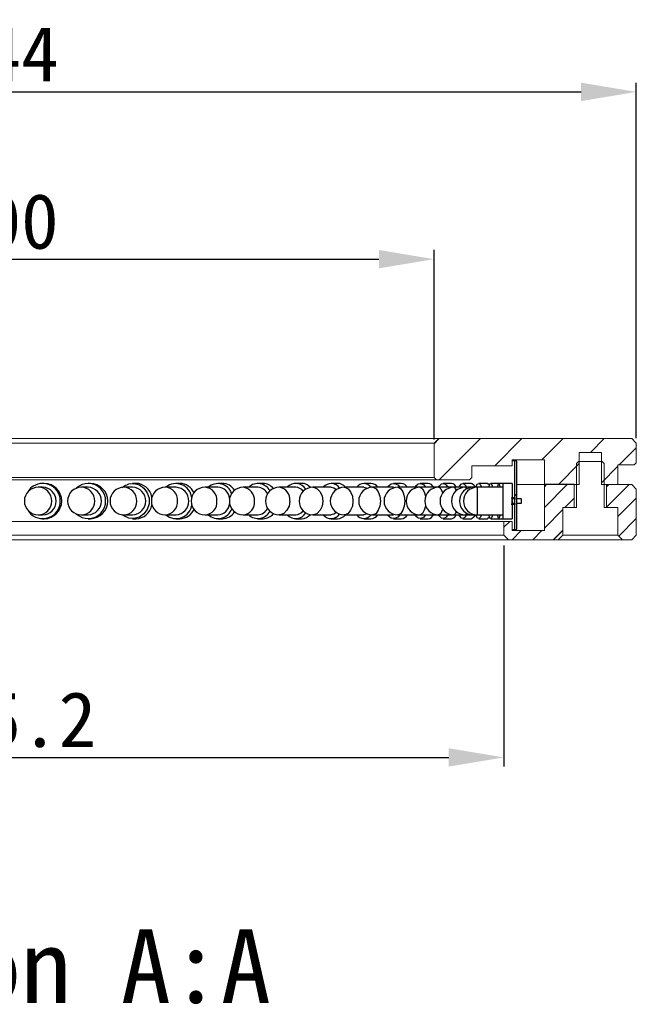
# Model space of a CAD drawing. Header units: millimetres. Extents: x -201 to 202, y 143 to 428.
# Tile 4 of 9: x 99 to 133, y 304 to 357. Entities that reach past the tile are written whole.
import ezdxf

# ---------------------------------------------------------------- set-up
doc = ezdxf.new("R2010")
doc.units = ezdxf.units.MM
doc.header["$LTSCALE"] = 0.25
doc.layers.get('0').update_dxf_attribs({"lineweight": 30})
for name, color, linetype, lineweight in [('BASE', 7, 'Continuous', 20), ('COVER', 7, 'Continuous', 20), ('DIMENSION', 6, 'Continuous', 9)]:
    doc.layers.add(name, color=color, linetype=linetype, lineweight=lineweight)
doc.layers.add('PCB ASSY', color=7, linetype='Continuous')
doc.styles.add('VS Standard', font='msgothic.ttc', dxfattribs={"height": 3})
doc.dimstyles.new('VS Standard x0.5', dxfattribs={"dimtxt": 3, "dimasz": 3, "dimexe": 0.5, "dimexo": 0.8, "dimgap": 0.5, "dimtad": 3, "dimlfac": 2, "dimrnd": 0.0001, "dimzin": 9, "dimdsep": 46, "dimtxsty": 'VS Standard', "dimcen": 0, "dimaunit": 1, "dimadec": 0, "dimazin": 2, "dimtfac": 1, "dimtmove": 0, "dimatfit": 3, "dimfxl": 1, "dimtolj": 1, "dimtzin": 0, "dimarcsym": 0})
pattern_1 = [(45, (-143.509, 173.5865), (-2.245064, 2.245064), [])]

# ---------------------------------------------------------------- blocks, each defined once
blk = doc.blocks.new('SW_HATCH_1')
at = {"color": 0, "linetype": 'Continuous', "lineweight": 0}
for p, q in [((2.002, 2.002), (1.882, 1.882)), ((3.124, 2.002), (1.882, 0.76)), ((3.507, 1.262), (2.995, 0.75)), ((2.882, 0.637), (1.882, -0.363)), ((0, 0), (-0.318, -0.318)), ((0.623, -0.5), (0.123, -1)), ((1.745, -0.5), (1.245, -1)), ((2.882, -0.485), (2.368, -1))]:
    blk.add_line(p, q, dxfattribs=at)
blk = doc.blocks.new('SW_HATCH_3')
at = {"color": 0, "linetype": 'Continuous', "lineweight": 0}
for p, q in [((0, 0), (-0.112, -0.112)), ((1.123, 0), (-0.112, -1.234)), ((1.513, -0.732), (0.513, -1.732)), ((1.513, -1.854), (0.565, -2.803))]:
    blk.add_line(p, q, dxfattribs=at)
blk = doc.blocks.new('*D409')
at = {"layer": 'Defpoints', "color": 0}
for p in [(122.04, 344.156), (72.04, 333.538), (122.04, 333.538)]:
    blk.add_point(p, dxfattribs=at)
at = {"layer": 'DIMENSION', "color": 0, "lineweight": -2}
for p, q in [((72.04, 334.338), (72.04, 344.656)), ((122.04, 334.338), (122.04, 344.656)), ((75.04, 344.156), (119.04, 344.156))]:
    blk.add_line(p, q, dxfattribs=at)
at = {"layer": 'DIMENSION', "color": 0}
for points in [[(75.04, 344.656), (75.04, 343.656), (72.04, 344.156)], [(119.04, 343.656), (119.04, 344.656), (122.04, 344.156)]]:
    blk.add_solid(points, dxfattribs=at)
at = {"layer": 'DIMENSION', "color": 0, "insert": (97.04, 346.157), "char_height": 3, "attachment_point": 5, "style": 'VS Standard'}
blk.add_mtext('\\A1;\\A1;%%c100', dxfattribs=at)
blk = doc.blocks.new('*D410')
at = {"layer": 'Defpoints', "color": 0}
for p in [(133.04, 353.258), (61.04, 333.61), (133.04, 333.61)]:
    blk.add_point(p, dxfattribs=at)
at = {"layer": 'DIMENSION', "color": 0, "lineweight": -2}
for p, q in [((61.04, 334.41), (61.04, 353.758)), ((133.04, 334.41), (133.04, 353.758)), ((64.04, 353.258), (130.04, 353.258))]:
    blk.add_line(p, q, dxfattribs=at)
at = {"layer": 'DIMENSION', "color": 0}
for points in [[(64.04, 353.758), (64.04, 352.758), (61.04, 353.258)], [(130.04, 352.758), (130.04, 353.758), (133.04, 353.258)]]:
    blk.add_solid(points, dxfattribs=at)
at = {"layer": 'DIMENSION', "color": 0, "insert": (97.04, 355.259), "char_height": 3, "attachment_point": 5, "style": 'VS Standard'}
blk.add_mtext('\\A1;\\A1;%%c144', dxfattribs=at)
blk = doc.blocks.new('*D411')
at = {"layer": 'Defpoints', "color": 0}
for p in [(68.24, 329.38), (125.84, 329.38), (125.84, 317.042)]:
    blk.add_point(p, dxfattribs=at)
at = {"layer": 'DIMENSION', "color": 0, "lineweight": -2}
for p, q in [((68.24, 328.58), (68.24, 316.542)), ((125.84, 328.58), (125.84, 316.542)), ((71.24, 317.042), (122.84, 317.042))]:
    blk.add_line(p, q, dxfattribs=at)
at = {"layer": 'DIMENSION', "color": 0}
for points in [[(71.24, 317.542), (71.24, 316.542), (68.24, 317.042)], [(122.84, 316.542), (122.84, 317.542), (125.84, 317.042)]]:
    blk.add_solid(points, dxfattribs=at)
at = {"layer": 'DIMENSION', "color": 0, "insert": (97.04, 319.043), "char_height": 3, "attachment_point": 5, "style": 'VS Standard'}
blk.add_mtext('\\A1;\\A1;%%c115.2', dxfattribs=at)

msp = doc.modelspace()

# ---------------------------------------------------------------- hatches: boundary and pattern name
at = {"linetype": 'Continuous', "lineweight": 18}
h = msp.add_hatch(dxfattribs=at)
h.set_pattern_fill('ANSI31', style=0)
h.set_pattern_definition(pattern_1)
h.paths.add_polyline_path([(126.44, 329.4404), (126.54, 329.4404), (126.54, 333.1904), (126.44, 333.1904)], flags=0)
h = msp.add_hatch(dxfattribs=at)
h.set_pattern_fill('ANSI31', style=0)
h.set_pattern_definition(pattern_1)
h.paths.add_polyline_path([(133.04, 329.1388), (133.04, 331.6404), (132.79, 331.8904), (131.415, 331.8904), (131.415, 330.6388), (132.04, 330.6388), (132.04, 329.1388), (132.29, 328.8888), (132.79, 328.8888)], flags=0)
at = {"layer": 'BASE'}
h = msp.add_hatch(dxfattribs=at)
h.set_pattern_fill('ANSI31', color=256, scale=0.5, style=0)
h.set_pattern_definition([(45, (-577.0595, 126.6796), (-1.122532, 1.122532), [])])
h.paths.add_polyline_path([(133.04, 333.0804), (133.04, 334.1404), (132.79, 334.3904), (122.29, 334.3904), (122.04, 334.1404), (122.04, 332.2654), (122.165, 332.1404), (123.975, 332.1404), (124.1, 332.2654), (124.1, 332.9154), (126.29, 332.9154), (126.29, 333.2404), (128.04, 333.2404), (128.04, 331.8904), (129.94, 331.8904), (129.94, 333.6404), (131.14, 333.6404), (131.14, 331.8904), (132.04, 331.8904), (132.04, 332.9554), (132.915, 332.9554)], flags=0)
at = {"layer": 'COVER'}
h = msp.add_hatch(dxfattribs=at)
h.set_pattern_fill('ANSI31', color=256, style=0)
h.set_pattern_definition(pattern_1)
h.paths.add_polyline_path([(126.29, 329.8888), (125.84, 329.8888), (125.84, 329.1388), (126.09, 328.8888), (128.79, 328.8888), (129.04, 329.1388), (129.04, 330.6388), (129.665, 330.6388), (129.665, 331.8904), (128.04, 331.8904), (128.04, 329.3888), (126.29, 329.3888)], flags=0)

# ---------------------------------------------------------------- linework, layer by layer
at = {"color": 7, "linetype": 'Continuous', "lineweight": 25}
for p, q in [((126.44, 329.4404), (126.44, 333.1904)), ((126.54, 333.1904), (126.44, 333.1904)), ((126.54, 329.4404), (126.54, 333.1904)), ((129.665, 331.8904), (128.04, 331.8904)), ((126.44, 329.4404), (126.54, 329.4404))]:
    msp.add_line(p, q, dxfattribs=at)
at = {"layer": 'BASE'}
for p, q in [((71.79, 334.3904), (122.29, 334.3904)), ((122.29, 334.3904), (122.04, 334.1404)), ((122.29, 334.3904), (132.79, 334.3904)), ((133.04, 334.1404), (132.79, 334.3904)), ((122.04, 334.1404), (72.04, 334.1404)), ((122.04, 332.2654), (122.04, 334.1404)), ((133.04, 334.1404), (133.04, 333.0804)), ((129.94, 333.6404), (131.14, 333.6404)), ((129.94, 333.6404), (129.94, 331.8904)), ((131.14, 331.8904), (131.14, 333.6404)), ((124.1, 332.9154), (124.1, 332.2654)), ((126.29, 332.9154), (124.1, 332.9154)), ((126.29, 333.2404), (126.29, 332.9154)), ((128.04, 333.2404), (126.29, 333.2404)), ((126.29, 333.1904), (126.44, 333.1904)), ((128.04, 331.8904), (128.04, 333.2404)), ((129.89, 333.1388), (129.79, 333.0388)), ((131.19, 333.1388), (129.89, 333.1388)), ((131.29, 333.0388), (131.19, 333.1388)), ((132.04, 332.9554), (132.04, 331.8904)), ((132.915, 332.9554), (132.04, 332.9554)), ((132.915, 332.9554), (133.04, 333.0804)), ((72.04, 332.2654), (122.04, 332.2654)), ((122.04, 332.2654), (122.165, 332.1404)), ((123.975, 332.1404), (124.1, 332.2654)), ((122.165, 332.1404), (71.915, 332.1404)), ((123.975, 332.1404), (122.165, 332.1404))]:
    msp.add_line(p, q, dxfattribs=at)
at = {"layer": 'COVER'}
for p, q in [((129.79, 330.6388), (129.79, 333.0388)), ((131.29, 333.0388), (131.29, 330.6388)), ((126.54, 331.8904), (128.04, 331.8904)), ((128.04, 329.3888), (128.04, 331.8904)), ((129.94, 331.8904), (128.04, 331.8904)), ((129.665, 331.8904), (129.665, 330.6388)), ((132.04, 331.8904), (131.14, 331.8904)), ((131.415, 330.6388), (131.415, 331.8904)), ((132.79, 331.8904), (131.415, 331.8904)), ((133.04, 331.6404), (132.79, 331.8904)), ((133.04, 331.6404), (133.04, 329.1388)), ((129.04, 330.6388), (129.665, 330.6388)), ((129.04, 330.6388), (129.04, 329.1388)), ((129.265, 330.6388), (129.79, 330.6388)), ((131.29, 330.6388), (131.815, 330.6388)), ((131.415, 330.6388), (132.04, 330.6388)), ((132.04, 329.1388), (132.04, 330.6388)), ((125.84, 329.8888), (68.24, 329.8888)), ((125.84, 329.1388), (125.84, 329.8888)), ((125.84, 329.8888), (126.29, 329.8888)), ((126.29, 329.8888), (126.29, 329.3888)), ((68.24, 329.1388), (125.84, 329.1388)), ((125.84, 329.1388), (126.09, 328.8888)), ((126.44, 329.4404), (126.29, 329.4404)), ((126.29, 329.3888), (128.04, 329.3888)), ((128.79, 328.8888), (129.04, 329.1388)), ((129.04, 329.1388), (129.265, 329.1388)), ((129.265, 329.1388), (129.674, 329.1388)), ((129.674, 329.1388), (130.107, 329.1388)), ((130.107, 329.1388), (130.9731, 329.1388)), ((130.9731, 329.1388), (131.4061, 329.1388)), ((131.4061, 329.1388), (131.815, 329.1388)), ((131.815, 329.1388), (132.04, 329.1388)), ((132.04, 329.1388), (132.29, 328.8888)), ((132.79, 328.8888), (133.04, 329.1388)), ((126.09, 328.8888), (67.99, 328.8888)), ((128.79, 328.8888), (126.09, 328.8888)), ((132.29, 328.8888), (128.79, 328.8888)), ((132.79, 328.8888), (132.29, 328.8888))]:
    msp.add_line(p, q, dxfattribs=at)
at = {"layer": 'PCB ASSY', "linetype": 'Continuous', "lineweight": 25}
for p, q in [((100.7418, 331.7436), (100.4987, 331.7436)), ((100.8286, 331.9561), (100.7418, 331.9561)), ((103.2146, 331.7436), (102.8523, 331.7436)), ((103.3441, 331.9561), (103.2146, 331.9561)), ((105.6405, 331.7436), (105.1617, 331.7436)), ((105.8115, 331.9561), (105.6405, 331.9561)), ((108.0009, 331.7436), (107.4093, 331.7436)), ((108.2122, 331.9561), (108.0009, 331.9561)), ((110.2779, 331.7436), (109.5779, 331.7436)), ((110.5279, 331.9561), (110.2779, 331.9561)), ((112.4542, 331.7436), (111.6512, 331.7436)), ((112.741, 331.9561), (112.4542, 331.9561)), ((114.5131, 331.7436), (113.6132, 331.7436)), ((114.8345, 331.9561), (114.5131, 331.9561)), ((116.4391, 331.7436), (115.4491, 331.7436)), ((116.7926, 331.9561), (116.4391, 331.9561)), ((118.2174, 331.7436), (117.145, 331.7436)), ((118.6004, 331.9561), (118.2174, 331.9561)), ((119.8346, 331.7436), (118.6878, 331.7436)), ((120.2441, 331.9561), (119.8346, 331.9561)), ((119.8346, 331.7436), (119.9189, 331.7291)), ((121.2686, 331.7436), (120.0658, 331.7436)), ((122.287, 331.7436), (121.2686, 331.7436)), ((121.7113, 331.9561), (121.2782, 331.9561)), ((123.1133, 331.7436), (122.287, 331.7436)), ((122.9906, 331.9561), (122.5374, 331.9561)), ((123.7411, 331.7436), (123.1133, 331.7436)), ((124.0724, 331.9561), (123.6026, 331.9561)), ((124.1658, 331.7436), (123.7411, 331.7436)), ((124.3839, 331.7436), (124.1658, 331.7436)), ((125.7839, 331.7436), (124.3839, 331.7436)), ((124.3839, 331.7436), (124.3839, 330.9936)), ((124.9486, 331.9561), (124.4656, 331.9561)), ((125.5604, 331.9561), (125.1199, 331.9561)), ((125.7839, 331.9561), (125.5604, 331.9561)), ((126.2839, 331.9561), (125.7839, 331.9561)), ((125.7839, 331.9561), (125.7839, 330.0311)), ((126.2839, 331.9561), (126.2839, 330.0311)), ((100.0032, 331.5969), (100.0032, 331.5567)), ((124.3839, 330.9936), (124.3839, 330.2436)), ((126.4349, 331.1186), (126.2839, 331.1186)), ((126.4349, 330.8686), (126.2839, 330.8686)), ((126.7839, 331.1186), (126.54, 331.1186)), ((126.7839, 330.8686), (126.54, 330.8686)), ((126.7839, 331.1186), (126.7839, 330.8686)), ((100.0032, 330.4306), (100.0032, 330.3904)), ((100.4987, 330.2436), (100.7418, 330.2436)), ((102.8523, 330.2436), (103.2146, 330.2436)), ((105.1617, 330.2436), (105.6405, 330.2436)), ((107.4093, 330.2436), (108.0009, 330.2436)), ((109.5779, 330.2436), (110.2779, 330.2436)), ((111.6512, 330.2436), (112.4542, 330.2436)), ((113.6132, 330.2436), (114.5131, 330.2436)), ((115.4491, 330.2436), (116.4391, 330.2436)), ((117.145, 330.2436), (118.2174, 330.2436)), ((118.6878, 330.2436), (119.8346, 330.2436)), ((119.9189, 330.2582), (119.8346, 330.2436)), ((120.0658, 330.2436), (121.2686, 330.2436)), ((121.2686, 330.2436), (122.287, 330.2436)), ((122.287, 330.2436), (123.1133, 330.2436)), ((123.1133, 330.2436), (123.7411, 330.2436)), ((123.7411, 330.2436), (124.1658, 330.2436)), ((124.1658, 330.2436), (124.3839, 330.2436)), ((124.3839, 330.2436), (125.7839, 330.2436)), ((100.7418, 330.0311), (100.8286, 330.0311)), ((103.2146, 330.0311), (103.3441, 330.0311)), ((105.6405, 330.0311), (105.8115, 330.0311)), ((108.0009, 330.0311), (108.2122, 330.0311)), ((110.2779, 330.0311), (110.5279, 330.0311)), ((112.4542, 330.0311), (112.741, 330.0311)), ((114.5131, 330.0311), (114.8345, 330.0311)), ((116.4391, 330.0311), (116.7926, 330.0311)), ((118.2174, 330.0311), (118.6004, 330.0311)), ((119.8346, 330.0311), (120.2441, 330.0311)), ((121.2782, 330.0311), (121.7113, 330.0311)), ((122.5374, 330.0311), (122.9906, 330.0311)), ((123.6026, 330.0311), (124.0724, 330.0311)), ((124.4656, 330.0311), (124.9486, 330.0311)), ((125.1199, 330.0311), (125.5604, 330.0311)), ((125.5604, 330.0311), (125.7839, 330.0311)), ((125.7839, 330.0311), (126.2839, 330.0311))]:
    msp.add_line(p, q, dxfattribs=at)
at = {"layer": 'PCB ASSY', "linetype": 'Continuous', "lineweight": 25, "flags": 128}
for points in [[(105.0667, 331.7376), (105.1564, 331.8066), (105.4288, 331.9294), (105.7239, 331.9521), (106.01, 331.8722), (106.2566, 331.6983), (106.4373, 331.449), (106.5328, 331.1511), (106.5328, 330.8362), (106.4373, 330.5383), (106.2566, 330.289), (106.01, 330.1151), (105.7239, 330.0352), (105.4288, 330.0579), (105.1564, 330.1807), (105.0667, 330.2497)], [(115.4491, 331.7436), (115.4981, 331.7404), (115.6855, 331.665), (115.8411, 331.4989), (115.9437, 331.2646), (115.9795, 330.9936)], [(116.4391, 331.7436), (116.5842, 331.715), (116.7315, 331.6194)], [(117.145, 331.7436), (117.1894, 331.7404), (117.3598, 331.665), (117.5012, 331.4989), (117.5945, 331.2646), (117.627, 330.9936)], [(118.2174, 331.7436), (118.3493, 331.715), (118.4015, 331.6869)], [(118.6878, 331.7436), (118.7274, 331.7404), (118.8795, 331.665), (119.0057, 331.4989), (119.0889, 331.2646), (119.1179, 330.9936)], [(119.4886, 331.7436), (119.539, 331.8066), (119.7053, 331.9294), (119.8854, 331.9521), (120.0601, 331.8722), (120.1806, 331.7436)], [(120.0658, 331.7436), (120.1004, 331.7404), (120.233, 331.665), (120.3429, 331.4989), (120.4155, 331.2646), (120.4408, 330.9936)], [(120.9766, 331.7436), (121.0206, 331.8066), (121.1656, 331.9294), (121.3226, 331.9521), (121.4748, 331.8722), (121.5799, 331.7436)], [(121.2686, 331.7436), (121.2979, 331.7404), (121.4099, 331.665), (121.5029, 331.4989), (121.5642, 331.2646), (121.5712, 331.2173)], [(122.2825, 331.7436), (122.3197, 331.8066), (122.4422, 331.9294), (122.5749, 331.9521), (122.7036, 331.8722), (122.7924, 331.7436)], [(122.287, 331.7436), (122.3107, 331.7404), (122.4014, 331.665), (122.4766, 331.4989), (122.4976, 331.4219)], [(123.1133, 331.7436), (123.1312, 331.7404), (123.1998, 331.665), (123.2424, 331.5538)], [(123.3963, 331.7436), (123.4264, 331.8066), (123.5255, 331.9294), (123.6329, 331.9521), (123.7371, 331.8722), (123.8089, 331.7436)], [(123.7411, 331.7436), (123.7531, 331.7404), (123.7992, 331.665), (123.804, 331.6506)], [(124.0724, 331.9561), (124.1028, 331.9521), (124.2069, 331.8722), (124.2817, 331.7366)], [(124.1658, 331.7436), (124.1718, 331.7404), (124.1832, 331.7163)], [(124.3082, 331.7398), (124.3322, 331.8066), (124.4073, 331.9294), (124.4885, 331.9521), (124.5674, 331.8722), (124.6217, 331.7436)], [(124.9486, 331.9561), (124.9715, 331.9521), (125.0503, 331.8722), (125.0511, 331.8709)], [(125.0151, 331.7436), (125.0304, 331.8066), (125.0807, 331.9294), (125.1353, 331.9521), (125.1881, 331.8722), (125.2246, 331.7436)], [(125.5078, 331.7436), (125.5155, 331.8066), (125.5408, 331.9294), (125.5682, 331.9521), (125.5947, 331.8722), (125.613, 331.7436)], [(114.1878, 330.9936), (114.149, 330.7227), (114.0378, 330.4884), (113.8693, 330.3223), (113.6662, 330.2468), (113.6132, 330.2436)], [(115.9795, 330.9936), (115.9437, 330.7227), (115.8411, 330.4884), (115.6855, 330.3223), (115.4981, 330.2468), (115.4491, 330.2436)], [(117.627, 330.9936), (117.5945, 330.7227), (117.5012, 330.4884), (117.3598, 330.3223), (117.1894, 330.2468), (117.145, 330.2436)], [(119.1179, 330.9936), (119.0889, 330.7227), (119.0057, 330.4884), (118.8795, 330.3223), (118.7274, 330.2468), (118.6878, 330.2436)], [(120.4408, 330.9936), (120.4155, 330.7227), (120.3429, 330.4884), (120.233, 330.3223), (120.1004, 330.2468), (120.0658, 330.2436)], [(121.5712, 330.77), (121.5642, 330.7227), (121.5029, 330.4884), (121.4099, 330.3223), (121.2979, 330.2468), (121.2686, 330.2436)], [(116.7315, 330.3679), (116.5842, 330.2723), (116.4391, 330.2436)], [(118.4015, 330.3004), (118.3493, 330.2723), (118.2174, 330.2436)], [(120.1806, 330.2436), (120.0601, 330.1151), (119.8854, 330.0352), (119.7053, 330.0579), (119.539, 330.1807), (119.4886, 330.2436)], [(121.5799, 330.2436), (121.4748, 330.1151), (121.3226, 330.0352), (121.1656, 330.0579), (121.0206, 330.1807), (120.9766, 330.2436)], [(122.7924, 330.2436), (122.7036, 330.1151), (122.5749, 330.0352), (122.4422, 330.0579), (122.3197, 330.1807), (122.2825, 330.2436)], [(122.4976, 330.5654), (122.4766, 330.4884), (122.4014, 330.3223), (122.3107, 330.2468), (122.287, 330.2436)], [(123.2424, 330.4335), (123.1998, 330.3223), (123.1312, 330.2468), (123.1133, 330.2436)], [(123.8089, 330.2436), (123.7371, 330.1151), (123.6329, 330.0352), (123.5255, 330.0579), (123.4264, 330.1807), (123.3963, 330.2436)], [(123.804, 330.3367), (123.7992, 330.3223), (123.7531, 330.2468), (123.7411, 330.2436)], [(124.2817, 330.2506), (124.2069, 330.1151), (124.1028, 330.0352), (124.0724, 330.0311)], [(124.1832, 330.271), (124.1718, 330.2468), (124.1658, 330.2436)], [(124.6217, 330.2436), (124.5674, 330.1151), (124.4885, 330.0352), (124.4073, 330.0579), (124.3322, 330.1807), (124.3082, 330.2475)], [(125.0511, 330.1164), (125.0503, 330.1151), (124.9715, 330.0352), (124.9486, 330.0311)], [(125.2246, 330.2436), (125.1881, 330.1151), (125.1353, 330.0352), (125.0807, 330.0579), (125.0304, 330.1807), (125.0151, 330.2436)], [(125.613, 330.2436), (125.5947, 330.1151), (125.5682, 330.0352), (125.5408, 330.0579), (125.5155, 330.1807), (125.5078, 330.2436)]]:
    msp.add_lwpolyline(points, dxfattribs=at)
at = {"layer": 'PCB ASSY', "linetype": 'Continuous', "lineweight": 25}
for centre, radius, start, end in [((100.4987, 330.9936), 0.75, 90, 180), ((100.746, 330.9936), 0.9569, 219.08155, 140.91845), ((100.4934, 330.9998), 0.7439, 359.52576, 89.59714), ((100.7334, 330.9936), 0.75, 270.63979, 89.36021), ((100.8184, 330.9936), 0.9626, 270.60705, 89.39295), ((102.8523, 330.9936), 0.75, 90, 180), ((103.2212, 330.9936), 0.9514, 226.99259, 133.00741), ((102.8405, 331.0073), 0.7364, 358.93577, 89.07828), ((103.1957, 330.9936), 0.7502, 271.44885, 88.55115), ((103.321, 330.9936), 0.9628, 271.37472, 88.62528), ((105.1617, 330.9936), 0.75, 90, 180), ((105.1404, 331.0175), 0.7264, 358.11578, 88.32258), ((105.6065, 330.9936), 0.7508, 272.59948, 87.40052), ((105.791, 331.0385), 0.9179, 10.97498, 88.7192), ((107.4093, 330.9936), 0.75, 90, 180), ((107.3756, 331.0301), 0.7143, 357.07362, 87.2989), ((108.0041, 331.0863), 0.857, 7.06745, 129.914), ((107.947, 330.9936), 0.7519, 274.11094, 85.88906), ((108.1873, 331.0824), 0.8741, 24.72482, 88.36503), ((109.5779, 330.9936), 0.75, 90, 180), ((109.5286, 331.0447), 0.7007, 355.82228, 85.96451), ((110.28, 331.1476), 0.794, 19.44904, 131.34389), ((110.2402, 331.0657), 0.679, 6.13669, 86.81052), ((110.5107, 331.1572), 0.7991, 32.1786, 88.76701), ((111.6512, 330.9936), 0.75, 90, 180), ((111.5826, 331.0608), 0.6863, 354.38268, 84.2627), ((112.4585, 331.2317), 0.7145, 25.77304, 134.23362), ((112.4309, 331.1478), 0.5963, 23.89192, 87.7635), ((112.7217, 331.2257), 0.7307, 37.87995, 88.48403), ((113.6132, 330.9936), 0.75, 90, 180), ((113.5211, 331.078), 0.672, 352.78783, 82.11961), ((114.5157, 331.3056), 0.6386, 31.16734, 136.68982), ((114.4916, 331.2183), 0.5257, 35.58802, 87.65185), ((115.4491, 330.9936), 0.75, 90, 180), ((114.8231, 331.3207), 0.6356, 40.14387, 88.96872), ((116.4409, 331.3967), 0.5512, 33.68149, 140.99077), ((117.145, 330.9936), 0.75, 90, 180), ((116.7784, 331.3931), 0.5632, 38.49069, 88.54693), ((118.2176, 331.4723), 0.4735, 34.35396, 145.02834), ((118.6878, 330.9936), 0.75, 90, 180), ((118.582, 331.4625), 0.494, 34.69183, 87.8609), ((120.0658, 330.9936), 0.75, 90, 180), ((120.2205, 331.5297), 0.4271, 30.05955, 86.8283), ((121.2686, 330.9936), 0.75, 90, 180), ((122.287, 330.9936), 0.75, 90, 180), ((121.681, 331.5928), 0.3646, 24.43592, 85.23305), ((123.1133, 330.9936), 0.75, 90, 180), ((122.9513, 331.6499), 0.3088, 17.68027, 82.69598), ((123.7411, 330.9936), 0.75, 90, 180), ((124.1658, 330.9936), 0.75, 90, 180), ((124.3839, 330.9936), 0.75, 90, 270), ((100.4987, 330.9936), 0.75, 180, 270), ((100.4944, 330.9865), 0.7429, 270.32742, 0.54968), ((102.8523, 330.9936), 0.75, 180, 270), ((102.8427, 330.9778), 0.7342, 270.75034, 1.2356), ((105.1617, 330.9936), 0.75, 180, 270), ((105.1444, 330.966), 0.7226, 271.36873, 2.19292), ((105.7949, 330.9443), 0.9133, 271.04525, 349.26057), ((107.4093, 330.9936), 0.75, 180, 270), ((107.382, 330.9514), 0.7083, 272.21072, 3.41676), ((108.0092, 330.8881), 0.8505, 229.26777, 353.75078), ((109.5779, 330.9936), 0.75, 180, 270), ((109.5379, 330.9346), 0.6921, 273.31537, 4.89784), ((110.2402, 330.9216), 0.679, 273.18948, 353.86331), ((111.6512, 330.9936), 0.75, 180, 270), ((111.5955, 330.9159), 0.6745, 274.73514, 6.61948), ((112.4309, 330.8395), 0.5963, 272.2365, 336.10808), ((113.6132, 330.9936), 0.75, 180, 270), ((115.4491, 330.9936), 0.75, 180, 270), ((117.145, 330.9936), 0.75, 180, 270), ((118.6878, 330.9936), 0.75, 180, 270), ((120.0658, 330.9936), 0.75, 180, 270), ((121.2686, 330.9936), 0.75, 180, 270), ((122.287, 330.9936), 0.75, 180, 270), ((123.1133, 330.9936), 0.75, 180, 270), ((123.7411, 330.9936), 0.75, 180, 270), ((124.1658, 330.9936), 0.75, 180, 270), ((108.1921, 330.8976), 0.8667, 271.33194, 335.5782), ((110.284, 330.8245), 0.7853, 227.70524, 341.50184), ((110.5107, 330.83), 0.7991, 271.23299, 327.8214), ((112.4585, 330.7556), 0.7145, 225.76638, 334.22696), ((112.7217, 330.7616), 0.7307, 271.51597, 322.12005), ((114.5157, 330.6817), 0.6386, 223.31018, 328.83266), ((114.4916, 330.769), 0.5257, 272.34815, 324.41198), ((114.8231, 330.6666), 0.6356, 271.03128, 319.85613), ((116.4408, 330.5917), 0.5519, 219.0951, 326.23264), ((116.7784, 330.5942), 0.5632, 271.45307, 321.50931), ((118.2176, 330.5171), 0.4747, 215.18106, 325.43665), ((118.582, 330.5248), 0.494, 272.1391, 325.30817), ((120.2205, 330.4576), 0.4271, 273.1717, 329.94045), ((121.681, 330.3945), 0.3646, 274.76695, 335.56408), ((122.9513, 330.3374), 0.3088, 277.30402, 342.31973)]:
    msp.add_arc(centre, radius, start, end, dxfattribs=at)
for points, knots in [([(126.2831, 330.9904), (126.2829, 331.0202), (126.2828, 331.0627), (126.2805, 331.1127), (126.2782, 331.1418), (126.2752, 331.1641), (126.2699, 331.1862), (126.2653, 331.1884), (126.2621, 331.1899)], [0, 0, 0, 0, 0.2745104, 0.3911889, 0.5011334, 0.6112588, 0.7284479, 1, 1, 1, 1]), ([(126.3866, 331.1186), (126.3863, 331.1263), (126.3856, 331.1437), (126.3839, 331.1641), (126.3808, 331.1861), (126.3761, 331.1932), (126.3712, 331.1854), (126.3678, 331.1632), (126.3658, 331.1431), (126.365, 331.126), (126.3646, 331.1186)], [0, 0, 0, 0, 0.07323877, 0.16687053, 0.26650807, 0.50137948, 0.73472517, 0.83455217, 0.92869872, 1, 1, 1, 1]), ([(126.4362, 330.9904), (126.4362, 331.0202), (126.4362, 331.0627), (126.4358, 331.1127), (126.4354, 331.1418), (126.4349, 331.1642), (126.434, 331.1861), (126.4324, 331.1932), (126.4306, 331.1853), (126.4293, 331.1633), (126.4285, 331.1409), (126.4279, 331.1122), (126.4276, 331.0895), (126.4275, 331.0778)], [0, 0, 0, 0, 0.1582636, 0.2255324, 0.2889187, 0.3524094, 0.4199725, 0.5792363, 0.7374654, 0.805157, 0.8689968, 0.9326988, 1, 1, 1, 1]), ([(126.2616, 330.7909), (126.2616, 330.7909), (126.2649, 330.7868), (126.2695, 330.7963), (126.2747, 330.8175), (126.2778, 330.84), (126.2801, 330.8689), (126.2825, 330.9184), (126.2828, 330.9607), (126.2831, 330.9904)], [0, 0, 0, 0, 0.0034456, 0.2729784, 0.3890291, 0.4991361, 0.6096237, 0.7267546, 1, 1, 1, 1]), ([(126.3641, 330.8686), (126.3646, 330.8589), (126.3656, 330.8393), (126.3676, 330.8167), (126.3692, 330.8076), (126.37, 330.803)], [0, 0, 0, 0, 0.3268362, 0.653565, 1, 1, 1, 1]), ([(126.3759, 330.7909), (126.3759, 330.7909), (126.3778, 330.7868), (126.3806, 330.7963), (126.3836, 330.8175), (126.3854, 330.8397), (126.3862, 330.859), (126.3866, 330.8686)], [0, 0, 0, 0, 0.0056676, 0.4490233, 0.6399158, 0.8210312, 1, 1, 1, 1]), ([(126.4279, 330.8686), (126.4281, 330.8589), (126.4285, 330.8393), (126.4293, 330.8167), (126.4299, 330.8076), (126.4302, 330.803)], [0, 0, 0, 0, 0.3268362, 0.653565, 1, 1, 1, 1]), ([(126.4323, 330.7909), (126.4323, 330.7909), (126.433, 330.7868), (126.4339, 330.7963), (126.4348, 330.8175), (126.4354, 330.84), (126.4358, 330.8689), (126.4361, 330.9184), (126.4362, 330.9607), (126.4362, 330.9904)], [0, 0, 0, 0, 0.0034456, 0.2729784, 0.3890291, 0.4991361, 0.6096237, 0.7267546, 1, 1, 1, 1])]:
    msp.add_open_spline(points, degree=3, knots=knots, dxfattribs=at)

# ---------------------------------------------------------------- block references
at = {"layer": 'COVER'}
for name, p in [('SW_HATCH_1', (126.1577, 329.8888)), ('SW_HATCH_3', (131.5268, 331.8904))]:
    msp.add_blockref(name, p, dxfattribs=at)

# ---------------------------------------------------------------- texts
at = {"layer": 'DIMENSION', "insert": (83.2297, 307.6783), "char_height": 4, "attachment_point": 1, "style": 'VS Standard'}
msp.add_mtext('Section A:A', dxfattribs=at)

# ---------------------------------------------------------------- dimensions: what is measured, and where the dimension line sits
at = {"layer": 'DIMENSION'}
for base, p1, p2, picture, middle in [((133.04, 353.2582), (61.04, 333.6104), (133.04, 333.6104), '*D410', (97.04, 353.2582)), ((122.04, 344.1561), (72.04, 333.5378), (122.04, 333.5378), '*D409', (97.04, 344.1561)), ((125.84, 317.0425), (68.24, 329.3803), (125.84, 329.3803), '*D411', (97.04, 317.0425))]:
    dim = msp.add_linear_dim(base=base, p1=p1, p2=p2, text='\\A1;%%c<>', dimstyle='VS Standard x0.5', dxfattribs=at)
    dim.commit()
    dim.dimension.update_dxf_attribs({"geometry": picture, "text_midpoint": middle, "dimtype": 160})

doc.saveas('drawing.dxf')
